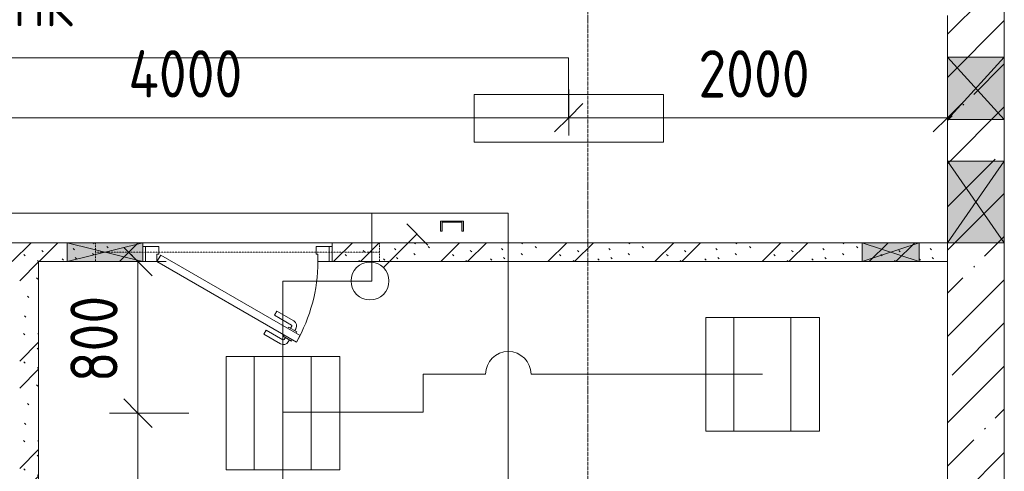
# Model space of a CAD drawing. Header units: millimetres. Extents: x -32229 to 170644, y -13689 to 125138.
# Tile 204 of 208: x 104905 to 110105, y 9642 to 12028. Entities that reach past the tile are written whole.
import ezdxf

# ---------------------------------------------------------------- set-up
doc = ezdxf.new("R2010")
doc.units = ezdxf.units.MM
doc.linetypes.add('3_ Штрих_ 1 х 1 мм', pattern=[2, 1, -1])
doc.linetypes.add('ADSK_Линия сетки', pattern=[25, 20, -2.5, 0, -2.5])
for name, color, linetype, lineweight in [('A-ANNO-DIMS', 7, 'Continuous', 9), ('A-ANNO-DIMS-200', 7, 'Continuous', 9), ('A-ANNO-NOTE', 7, 'Continuous', 18), ('A-DOOR', 7, 'Continuous', 18), ('A-DOOR-FRAM', 7, 'Continuous', 9), ('A-FLOR', 7, 'Continuous', 18), ('A-GLAZ', 7, 'Continuous', 18), ('A-WALL', 7, 'Continuous', 18), ('A-WALL-PATT', 7, 'Continuous', 40), ('I-WALL', 7, 'Continuous', 18), ('S-BEAM', 7, 'Continuous', 18), ('S-COLS', 7, 'Continuous', 18), ('S-GRID', 7, 'Continuous', 9)]:
    doc.layers.add(name, color=color, linetype=linetype, lineweight=lineweight)
doc.layers.add('A-DETL', color=7, linetype='Continuous', lineweight=9, true_color=0x00a600)
doc.styles.add('GOST Common', font='GOST_Common.ttf', dxfattribs={"height": 200})
doc.styles.add('GOST Common_6', font='GOST_Common.ttf', dxfattribs={"width": 0.9, "height": 250})
doc.dimstyles.new('ГОСТ_2_5_мм2_1', dxfattribs={"dimscale": 304.8, "dimtxt": 251.428749, "dimasz": 0.492126, "dimexe": 0.492126, "dimexo": 0.656168, "dimgap": 0.098425, "dimtad": 1, "dimdec": 0, "dimdsep": 46, "dimtxsty": 'GOST Common_6', "dimblk1": 'OBLIQUE', "dimblk2": 'OBLIQUE', "dimsah": 1, "dimcen": 0.09, "dimazin": 2, "dimtfac": 1, "dimtdec": 4, "dimtix": 1, "dimtmove": 0, "dimatfit": 3, "dimfxl": 1, "dimtvp": 1, "dimtolj": 1, "dimtzin": 0, "dimarcsym": 2})
pattern_1 = [(135, (300.56, 377.28), (-565.6854, 6e-14), [10, -790]), (135, (349.8, 474.73), (-565.6854, 6e-14), [10, -790]), (135, (423.93, 473.06), (-565.6854, 6e-14), [10, -790]), (135, (229.92, 447.9), (-565.6854, 6e-14), [10, -790]), (135, (155.08, 447.9), (-565.6854, 6e-14), [10, -790]), (135, (114.9, 369.03), (-565.6854, 6e-14), [10, -790]), (135, (132.43, 285.8), (-565.6854, 6e-14), [10, -790]), (135, (214.66, 322), (-565.6854, 6e-14), [10, -790]), (135, (198.16, 261.88), (-565.6854, 6e-14), [10, -790]), (135, (45.2, 272.9), (-565.6854, 6e-14), [10, -790]), (135, (42.32, 336.16), (-565.6854, 6e-14), [10, -790]), (135, (92.26, 192.24), (-565.6854, 6e-14), [10, -790]), (135, (7.07, 149.2), (-565.6854, 6e-14), [10, -790]), (135, (80.6, 95.1), (-565.6854, 6e-14), [10, -790]), (135, (79.53, 36.94), (-565.6854, 6e-14), [10, -790]), (135, (153.87, 74.56), (-565.6854, 6e-14), [10, -790]), (135, (228.35, 124.8), (-565.6854, 6e-14), [10, -790]), (135, (279.75, 180.4), (-565.6854, 6e-14), [10, -790]), (135, (282.9, 31.63), (-565.6854, 6e-14), [10, -790]), (135, (377.38, 53.45), (-565.6854, 6e-14), [10, -790]), (135, (352.28, 102.7), (-565.6854, 6e-14), [10, -790]), (135, (354.05, 0), (-565.6854, 6e-14), [10, -790]), (135, (553.23, 16.45), (-565.6854, 6e-14), [10, -790]), (135, (542.38, 63.45), (-565.6854, 6e-14), [10, -790]), (135, (536.58, 239.3), (-565.6854, 6e-14), [10, -790]), (135, (475.85, 203.9), (-565.6854, 6e-14), [10, -790]), (135, (475.85, 316.54), (-565.6854, 6e-14), [10, -790]), (135, (520.8, 408.7), (-565.6854, 6e-14), [10, -790]), (135, (551.1, 470.8), (-565.6854, 6e-14), [10, -790]), (135, (235.25, 537.93), (-565.6854, 6e-14), [10, -790]), (135, (407.25, 547.65), (-565.6854, 6e-14), [10, -790]), (135, (94.5, 558.6), (-565.6854, 6e-14), [10, -790]), (135, (46.4, 532.3), (-565.6854, 6e-14), [10, -790]), (135, (85.56, 465.04), (-565.6854, 6e-14), [10, -790]), (135, (355.53, 181.14), (-565.6854, 6e-14), [10, -790]), (135, (362.23, 243.6), (-565.6854, 6e-14), [10, -790]), (135, (413.45, 344.1), (-565.6854, 6e-14), [10, -790]), (135, (286.3, 273.25), (-565.6854, 6e-14), [10, -790]), (135, (423.02, 263.72), (-565.6854, 6e-14), [10, -790]), (135, (162.94, 190.2), (-565.6854, 6e-14), [10, -790]), (135, (470.25, 120.93), (-565.6854, 6e-14), [10, -790]), (135, (484.48, 9.78), (-565.6854, 6e-14), [10, -790]), (45, (0, 212.13), (-565.6854, 0), []), (45, (212.13, 0), (-565.6854, 0), []), (45, (353.55, 0), (-565.6854, 0), []), (45, (0, 353.55), (-565.6854, 0), [])]

# ---------------------------------------------------------------- blocks, each defined once
blk = doc.blocks.new('АР_Дверь однопольная - 1000х2100h_850__Служебные-5141596--01 ЭО')
at = {"layer": 'A-DOOR', "color": 253, "lineweight": 13, "true_color": 0xaaaaaa}
for p, q in [((-311.1, 475), (-331.1, 440.4)), ((425, 50), (-311.1, 475)), ((-331.1, 440.4), (405, 15.4)), ((405, 15.4), (425, 50))]:
    blk.add_line(p, q, dxfattribs=at)
at = {"layer": 'A-DOOR', "color": 253, "lineweight": 5, "true_color": 0xaaaaaa}
for p, q in [((-289.5, 462.5), (-285.5, 469.4)), ((-285.5, 469.4), (-242.2, 444.4)), ((-274.6, 463.2), (-268.6, 473.6)), ((-138.9, 433.3), (-227.7, 484.6)), ((-309.5, 427.9), (-313.5, 420.9)), ((-313.5, 420.9), (-270.2, 395.9)), ((-253, 450.7), (-247, 461.1)), ((-242.2, 444.4), (-246.2, 437.5)), ((-151.4, 411.7), (-240.2, 462.9)), ((-151.4, 411.7), (-138.9, 433.3)), ((-302.6, 414.7), (-308.7, 404.3)), ((-281, 402.2), (-287, 391.8)), ((-196.4, 333.7), (-285.2, 385)), ((-270.2, 395.9), (-266.2, 402.9)), ((-208.9, 312.1), (-297.7, 363.3)), ((-196.4, 333.7), (-208.9, 312.1))]:
    blk.add_line(p, q, dxfattribs=at)
for centre, radius, start, end in [((425, 50), 850, 150, 180), ((-242.7, 458.6), 30, 60, 150), ((-242.7, 458.6), 4.99, 60, 150), ((-282.7, 389.3), 30, 150, 240), ((-282.7, 389.3), 4.99, 150, 240)]:
    blk.add_arc(centre, radius, start, end, dxfattribs=at)
at = {"layer": 'A-DOOR-FRAM', "color": 253, "lineweight": 13, "true_color": 0xaaaaaa}
for p, q in [((-485, 50), (-500, 50)), ((-425, 50), (-485, 50)), ((-485, 50), (-485, -30)), ((-425, 10), (-425, 50)), ((-415, 10), (-425, 10)), ((-415, -30), (-415, 10)), ((425, 10), (415, 10)), ((415, 10), (415, -30)), ((485, 50), (425, 50)), ((425, 50), (425, 10)), ((485, -30), (485, 50)), ((485, 50), (500, 50)), ((-485, -30), (-500, -30)), ((-485, -30), (-415, -30)), ((415, -30), (485, -30)), ((485, -30), (500, -30))]:
    blk.add_line(p, q, dxfattribs=at)
blk = doc.blocks.new('АР_Отверстие прямоугольное - ОВВ-3536326--01 ЭО')
at = {"layer": 'A-GLAZ', "lineweight": 13, "true_color": 0xf0f0f0}
blk.add_hatch(color=7, dxfattribs=at).paths.add_polyline_path([(-75, 50), (-75, -50), (325, -50), (325, 50)])
at = {"layer": 'A-GLAZ', "color": 253, "lineweight": 5, "true_color": 0xaaaaaa}
for p, q in [((325, 50), (-75, -50)), ((-75, 50), (325, -50))]:
    blk.add_line(p, q, dxfattribs=at)
at = {"layer": 'A-GLAZ', "color": 253, "lineweight": 13, "true_color": 0xaaaaaa}
for p, q in [((325, 50), (-75, 50)), ((-75, 50), (-75, -50)), ((-75, 50), (-75, -50)), ((325, -50), (325, 50)), ((325, 50), (325, -50)), ((-75, -50), (325, -50))]:
    blk.add_line(p, q, dxfattribs=at)
blk = doc.blocks.new('АР_Отверстие прямоугольное - ОВВ-4543225--01 ЭО')
at = {"layer": 'A-GLAZ', "lineweight": 13, "true_color": 0xf0f0f0}
blk.add_hatch(color=7, dxfattribs=at).paths.add_polyline_path([(275, 50), (-25, 50), (-25, -50), (275, -50)])
at = {"layer": 'A-GLAZ', "color": 253, "lineweight": 5, "true_color": 0xaaaaaa}
for p, q in [((275, 50), (-25, -50)), ((-25, 50), (275, -50))]:
    blk.add_line(p, q, dxfattribs=at)
at = {"layer": 'A-GLAZ', "color": 253, "lineweight": 13, "true_color": 0xaaaaaa}
for p, q in [((275, 50), (-25, 50)), ((-25, 50), (-25, -50)), ((-25, 50), (-25, -50)), ((275, -50), (275, 50)), ((275, 50), (275, -50)), ((-25, -50), (275, -50))]:
    blk.add_line(p, q, dxfattribs=at)
blk = doc.blocks.new('АР_Отверстие прямоугольное - ОВВ-5560909--01 ЭО')
at = {"layer": 'A-GLAZ', "lineweight": 13, "true_color": 0xf0f0f0}
blk.add_hatch(color=7, dxfattribs=at).paths.add_polyline_path([(-90, -150), (340, -150), (340, 150), (-90, 150)])
at = {"layer": 'A-GLAZ', "color": 253, "lineweight": 5, "true_color": 0xaaaaaa}
for p, q in [((340, 150), (-90, -150)), ((-90, 150), (340, -150))]:
    blk.add_line(p, q, dxfattribs=at)
at = {"layer": 'A-GLAZ', "color": 253, "lineweight": 13, "true_color": 0xaaaaaa}
for p, q in [((340, 150), (-90, 150)), ((-90, 150), (-90, -150)), ((-90, 150), (-90, -150)), ((340, -150), (340, 150)), ((340, 150), (340, -150)), ((-90, -150), (340, -150))]:
    blk.add_line(p, q, dxfattribs=at)
blk = doc.blocks.new('АР_Перемычка - 100_Уx1_75x5__250-250-V124--01 ЭО')
at = {"layer": 'S-BEAM', "color": 9, "linetype": '3_ Штрих_ 1 х 1 мм', "lineweight": 15, "true_color": 0xc4c4c4}
for p, q in [((-750, 50), (-750, -50)), ((750, 50), (750, -50)), ((-750, 0), (500, 0)), ((500, 0), (750, 0))]:
    blk.add_line(p, q, dxfattribs=at)
blk = doc.blocks.new('АР_Отверстие прямоугольное - ОВВ-5561092--01 ЭО')
at = {"layer": 'A-GLAZ', "lineweight": 13, "true_color": 0xf0f0f0}
blk.add_hatch(color=7, dxfattribs=at).paths.add_polyline_path([(-40, -150), (290, -150), (290, 150), (-40, 150)])
at = {"layer": 'A-GLAZ', "color": 253, "lineweight": 5, "true_color": 0xaaaaaa}
for p, q in [((290, 150), (-40, -150)), ((-40, 150), (290, -150))]:
    blk.add_line(p, q, dxfattribs=at)
at = {"layer": 'A-GLAZ', "color": 253, "lineweight": 13, "true_color": 0xaaaaaa}
for p, q in [((290, 150), (-40, 150)), ((-40, 150), (-40, -150)), ((-40, 150), (-40, -150)), ((290, -150), (290, 150)), ((290, 150), (290, -150)), ((-40, -150), (290, -150))]:
    blk.add_line(p, q, dxfattribs=at)
blk = doc.blocks.new('АР_Фахверк_ _Швеллер полки параллельные_ - 12П-V140--01 ЭО')
at = {"layer": 'S-COLS', "lineweight": 15, "true_color": 0xaaaaaa}
blk.add_hatch(color=253, dxfattribs=at).paths.add_polyline_path([(-16.6, 60), (-16.6, -60), (35.4, -60), (35.4, -52.2), (-11.8, -52.2), (-11.8, 52.2), (35.4, 52.2), (35.4, 60)])
at = {"layer": 'S-COLS', "color": 253, "lineweight": 15, "true_color": 0xaaaaaa}
for p, q in [((35.4, 60), (-16.6, 60)), ((-16.6, 60), (-16.6, -60)), ((-11.8, -52.2), (-11.8, 52.2)), ((-11.8, 52.2), (35.4, 52.2)), ((35.4, 52.2), (35.4, 60)), ((-16.6, -60), (35.4, -60)), ((35.4, -52.2), (-11.8, -52.2)), ((35.4, -60), (35.4, -52.2))]:
    blk.add_line(p, q, dxfattribs=at)
blk = doc.blocks.new('Наметкина 10_РД_АР_П_rvt-1--01 ЭО')
at = {"layer": 'A-WALL-PATT', "lineweight": 5, "true_color": 0xaaaaaa}
h = blk.add_hatch(dxfattribs=at)
h.set_pattern_fill('FP_1', color=253, style=0, pattern_type=2)
h.set_pattern_definition([(45, (0, 0), (-228.0985, 228.0985), []), (45, (228.1, 0), (-228.0985, 228.0985), [403.225, -80.645, 6.706, -73.939])])
h.paths.add_polyline_path([(110105.3, 2600), (110105.3, 30150), (109805.3, 30150), (109805.3, 2600)])
h = blk.add_hatch(dxfattribs=at)
h.set_pattern_fill('FP_6', color=253, style=0, pattern_type=2)
h.set_pattern_definition(pattern_1)
h.paths.add_polyline_path([(109805.3, 10750), (109805.3, 10850), (106555.3, 10850), (106555.3, 10750), (109655.3, 10750)])
h.paths.add_polyline_path([(104365.3, 10750), (105555.3, 10750), (105555.3, 10850), (101355.3, 10850), (101355.3, 10750), (102829.8, 10750)])
h = blk.add_hatch(dxfattribs=at)
h.set_pattern_fill('FP_6', color=253, style=0, pattern_type=2)
h.set_pattern_definition(pattern_1)
h.paths.add_polyline_path([(104905.3, 6350), (105005.3, 6350), (105005.3, 8545.6), (105000.5, 8547.6), (104905.3, 8545.4), (104905.3, 8480.4)])
h.paths.add_polyline_path([(104910.1, 8552.4), (105005.3, 8554.6), (105005.3, 10750), (104905.3, 10750), (104905.3, 8554.4)])
at = {"layer": 'A-FLOR', "color": 253, "lineweight": 13, "true_color": 0xaaaaaa}
for p, q in [((105555.3, 10850), (106555.3, 10850)), ((106555.3, 10850), (105555.3, 10850))]:
    blk.add_line(p, q, dxfattribs=at)
at = {"layer": 'A-WALL', "color": 253, "lineweight": 13, "true_color": 0xaaaaaa}
for p, q in [((110105.3, 11830), (110105.3, 30150)), ((109805.3, 12050), (109805.3, 11830)), ((109805.3, 11830), (109805.3, 11500)), ((110105.3, 11500), (110105.3, 11830)), ((109805.3, 11500), (109805.3, 11280)), ((110105.3, 11280), (110105.3, 11500)), ((109805.3, 11280), (109805.3, 10850)), ((110105.3, 10850), (110105.3, 11280)), ((109805.3, 10850), (109805.3, 6650)), ((110105.3, 2600), (110105.3, 10850))]:
    blk.add_line(p, q, dxfattribs=at)
at = {"layer": 'I-WALL', "color": 253, "lineweight": 13, "true_color": 0xaaaaaa}
for p, q in [((105155.3, 10850), (104765.3, 10850)), ((105555.3, 10850), (105155.3, 10850)), ((105555.3, 10750), (105555.3, 10850)), ((109355.3, 10850), (106555.3, 10850)), ((106555.3, 10850), (106555.3, 10750)), ((109655.3, 10850), (109355.3, 10850)), ((109805.3, 10850), (109655.3, 10850)), ((109805.3, 10750), (109805.3, 10850)), ((105005.3, 10750), (105155.3, 10750)), ((105005.3, 8554.4), (105005.3, 10750)), ((105155.3, 10750), (105555.3, 10750)), ((106555.3, 10750), (109355.3, 10750)), ((109355.3, 10750), (109655.3, 10750)), ((109655.3, 10750), (109805.3, 10750))]:
    blk.add_line(p, q, dxfattribs=at)
at = {"layer": 'A-DOOR', "color": 253, "lineweight": 13, "true_color": 0xaaaaaa, "rotation": 180}
blk.add_blockref('АР_Дверь однопольная - 1000х2100h_850__Служебные-5141596--01 ЭО', (106055.3, 10800), dxfattribs=at)
at = {"layer": 'A-GLAZ', "color": 253, "lineweight": 13, "true_color": 0xaaaaaa}
for name, p, rotation in [('АР_Отверстие прямоугольное - ОВВ-5561092--01 ЭО', (109955.3, 11540), 89.99999999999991), ('АР_Отверстие прямоугольное - ОВВ-5560909--01 ЭО', (109955.3, 10940), 89.99999999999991), ('АР_Отверстие прямоугольное - ОВВ-3536326--01 ЭО', (105480.3, 10800), 180), ('АР_Отверстие прямоугольное - ОВВ-4543225--01 ЭО', (109630.3, 10800), 180)]:
    blk.add_blockref(name, p, dxfattribs=dict(at, rotation=rotation))
at = {"layer": 'S-BEAM', "color": 253, "lineweight": 13, "true_color": 0xaaaaaa, "rotation": 180}
blk.add_blockref('АР_Перемычка - 100_Уx1_75x5__250-250-V124--01 ЭО', (106055.3, 10800), dxfattribs=at)
at = {"layer": 'S-COLS', "color": 253, "lineweight": 13, "true_color": 0xaaaaaa, "rotation": 270.0000000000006}
blk.add_blockref('АР_Фахверк_ _Швеллер полки параллельные_ - 12П-V140--01 ЭО', (107188.3, 10946.4), dxfattribs=at)
at = {"layer": 'A-ANNO-NOTE', "color": 253, "lineweight": 5, "true_color": 0xaaaaaa, "insert": (105029.1, 12092.7), "char_height": 200, "width": 330, "attachment_point": 5, "line_spacing_factor": 1.022766, "style": 'GOST Common'}
blk.add_mtext('\\pt2540,5080,7620,10160,12700,15240,17780,20320,22860,25400,27940,30480,33020,35560,38100,40640,43180,45720,48260,50800,53340,55880,58420,60960,63500,66040,68580,71120,73660,76200,78740,81280;ПК', dxfattribs=at)
blk = doc.blocks.new('DIMBLOCK505--01 ЭО')
at = {"layer": 'A-ANNO-DIMS-200'}
for p, q in [((105529.5, 10750), (105454.5, 10825)), ((105435.5, 10750), (105679.5, 10750)), ((105529.5, 10750), (105435.5, 10750)), ((105529.5, 10750), (105529.5, 9949.6)), ((105529.5, 10750), (105604.5, 10675)), ((105529.5, 9949.6), (105454.5, 10024.6)), ((105798.1, 9949.6), (105379.5, 9949.6)), ((105529.5, 9949.6), (105604.5, 9874.6)), ((105529.5, 9949.6), (105798.1, 9949.6))]:
    blk.add_line(p, q, dxfattribs=at)
at = {"layer": 'A-ANNO-DIMS-200', "color": 0, "insert": (105172.8, 10113.3), "char_height": 250, "width": 567.632, "attachment_point": 1, "rotation": 90, "line_spacing_factor": 1.022761, "style": 'GOST Common_6'}
blk.add_mtext('800', dxfattribs=at)
blk = doc.blocks.new('_Oblique')
at = {"color": 0, "linetype": 'ByBlock', "lineweight": -2}
blk.add_line((-0.5, -0.5), (0.5, 0.5), dxfattribs=at)
blk = doc.blocks.new('DIMBLOCK506--01 ЭО')
at = {"layer": 'A-ANNO-DIMS-200'}
for p, q in [((105529.5, 9949.6), (105454.5, 10024.6)), ((105798.1, 9949.6), (105379.5, 9949.6)), ((105529.5, 9949.6), (105529.5, 7549.2)), ((105529.5, 9949.6), (105604.5, 9874.6)), ((105529.5, 9949.6), (105798.1, 9949.6)), ((105529.5, 7549.2), (105454.5, 7624.2)), ((105798.1, 7549.2), (105379.5, 7549.2)), ((105529.5, 7549.2), (105604.5, 7474.2)), ((105529.5, 7549.2), (105798.1, 7549.2))]:
    blk.add_line(p, q, dxfattribs=at)
at = {"layer": 'A-ANNO-DIMS-200', "color": 0, "insert": (105172.8, 8423.4), "char_height": 250, "width": 782.412, "attachment_point": 1, "rotation": 90, "line_spacing_factor": 1.022761, "style": 'GOST Common_6'}
blk.add_mtext('2400', dxfattribs=at)
blk = doc.blocks.new('DIMBLOCK516--01 ЭО')
at = {"layer": 'A-ANNO-DIMS-200'}
for p, q in [((103804.9, 11416), (103804.9, 11659.9)), ((107804.9, 11416), (107804.9, 11659.9)), ((103804.9, 11509.9), (103879.9, 11584.9)), ((107804.9, 11509.9), (107879.9, 11584.9)), ((103804.9, 11509.9), (103729.9, 11434.9)), ((103804.9, 11509.9), (107804.9, 11509.9)), ((103804.9, 11509.9), (103804.9, 11416)), ((107804.9, 11509.9), (107729.9, 11434.9)), ((107804.9, 11509.9), (107804.9, 11416))]:
    blk.add_line(p, q, dxfattribs=at)
at = {"layer": 'A-ANNO-DIMS-200', "color": 0, "insert": (105478.9, 11866.7), "char_height": 250, "width": 782.412, "attachment_point": 1, "line_spacing_factor": 1.022761, "style": 'GOST Common_6'}
blk.add_mtext('4000', dxfattribs=at)
blk = doc.blocks.new('DIMBLOCK517--01 ЭО')
at = {"layer": 'A-ANNO-DIMS-200'}
for p, q in [((107804.9, 11416), (107804.9, 11659.9)), ((109805.3, 11416), (109805.3, 11659.9)), ((107804.9, 11509.9), (107879.9, 11584.9)), ((109805.3, 11509.9), (109880.3, 11584.9)), ((107804.9, 11509.9), (107729.9, 11434.9)), ((107804.9, 11509.9), (109805.3, 11509.9)), ((107804.9, 11509.9), (107804.9, 11416)), ((109805.3, 11509.9), (109730.3, 11434.9)), ((109805.3, 11509.9), (109805.3, 11416))]:
    blk.add_line(p, q, dxfattribs=at)
at = {"layer": 'A-ANNO-DIMS-200', "color": 0, "insert": (108489.8, 11866.7), "char_height": 250, "width": 756.843, "attachment_point": 1, "line_spacing_factor": 1.022761, "style": 'GOST Common_6'}
blk.add_mtext('2000', dxfattribs=at)

msp = doc.modelspace()

# ---------------------------------------------------------------- linework, layer by layer
at = {"layer": 'A-ANNO-NOTE', "color": 5, "lineweight": 9, "true_color": 0x0000ff}
for p, q in [((107304.9, 11380), (107304.9, 11632.7)), ((107304.9, 11632.7), (108304.9, 11632.7)), ((108304.9, 11632.7), (108304.9, 11380)), ((108304.9, 11380), (107304.9, 11380)), ((106949.1, 10948.7), (107060.9, 10836.9)), ((106826, 10718.3), (107002.8, 10895.1)), ((108528.8, 10455.1), (109128.8, 10455.1)), ((108528.8, 9855.1), (108528.8, 10455.1)), ((108676, 9855.1), (108676, 10455.1)), ((108977.3, 9855.1), (108977.3, 10455.1)), ((109128.8, 10455.1), (109128.8, 9855.1)), ((105995.6, 10249.6), (106595.6, 10249.6)), ((105995.6, 9649.6), (105995.6, 10249.6)), ((106142.8, 9649.6), (106142.8, 10249.6)), ((106444.1, 9649.6), (106444.1, 10249.6)), ((106595.6, 10249.6), (106595.6, 9649.6)), ((109128.8, 9855.1), (108528.8, 9855.1)), ((106595.6, 9649.6), (105995.6, 9649.6))]:
    msp.add_line(p, q, dxfattribs=at)
msp.add_circle((106755.3, 10647.6), 100, dxfattribs=at)
at = {"layer": 'A-DETL', "color": 5, "true_color": 0x0000ff}
for p, q in [((107804.4, 11826.3), (103181.2, 11826.3)), ((107804.4, 11506.3), (107804.4, 11826.3)), ((101165.7, 11006.3), (107485.7, 11006.3)), ((106765.7, 11006.3), (106765.7, 10646.3)), ((107485.7, 11006.3), (107485.7, 7246.3)), ((106765.7, 10646.3), (106295.7, 10646.3)), ((106295.7, 10646.3), (106295.7, 7566.3)), ((107035.7, 9955.1), (107035.7, 10155.1)), ((107035.7, 10155.1), (107365.7, 10155.1)), ((107605.7, 10155.1), (108828.8, 10155.1)), ((106295.7, 9955.1), (107035.7, 9955.1))]:
    msp.add_line(p, q, dxfattribs=at)
msp.add_arc((107485.7, 10155.1), 120, 0, 180, dxfattribs=at)
at = {"layer": 'S-GRID', "color": 253, "linetype": 'ADSK_Линия сетки', "true_color": 0xaaaaaa}
msp.add_line((107905.3, -12088.9), (107905.3, 125138.4), dxfattribs=at)

# ---------------------------------------------------------------- block references
at = {"lineweight": 5}
msp.add_blockref('Наметкина 10_РД_АР_П_rvt-1--01 ЭО', (0, 0), dxfattribs=at)

# ---------------------------------------------------------------- dimensions: what is measured, and where the dimension line sits
at = {"layer": 'A-ANNO-DIMS'}
for base, p1, p2, override, picture, middle in [((107804.9, 11509.9), (103804.9, 11616), (107804.9, 11616), {"dimpost": '<>', "dimfxl": 4000}, 'DIMBLOCK516--01 ЭО', (105804.9, 11664.9)), ((109805.3, 11509.9), (107804.9, 11616), (109805.3, 11616), {"dimpost": '<>', "dimfxl": 2000.366017}, 'DIMBLOCK517--01 ЭО', (108805.1, 11664.9))]:
    dim = msp.add_linear_dim(base=base, p1=p1, p2=p2, dimstyle='ГОСТ_2_5_мм2_1', override=override, dxfattribs=at)
    dim.commit()
    dim.dimension.update_dxf_attribs({"geometry": picture, "text_midpoint": middle})
for base, p1, p2, override, picture, middle in [((105529.5, 9949.6), (105635.5, 10750), (105998.1, 9949.6), {"dimpost": '<>', "dimfxl": 878.687211}, 'DIMBLOCK505--01 ЭО', (105374.5, 10349.8)), ((105529.5, 7549.2), (105998.1, 9949.6), (105998.1, 7549.2), {"dimpost": '<>', "dimfxl": 2400.457998}, 'DIMBLOCK506--01 ЭО', (105374.5, 8749.4))]:
    dim = msp.add_linear_dim(base=base, p1=p1, p2=p2, angle=90, dimstyle='ГОСТ_2_5_мм2_1', override=override, dxfattribs=at)
    dim.commit()
    dim.dimension.update_dxf_attribs({"geometry": picture, "text_midpoint": middle})

doc.saveas('drawing.dxf')
